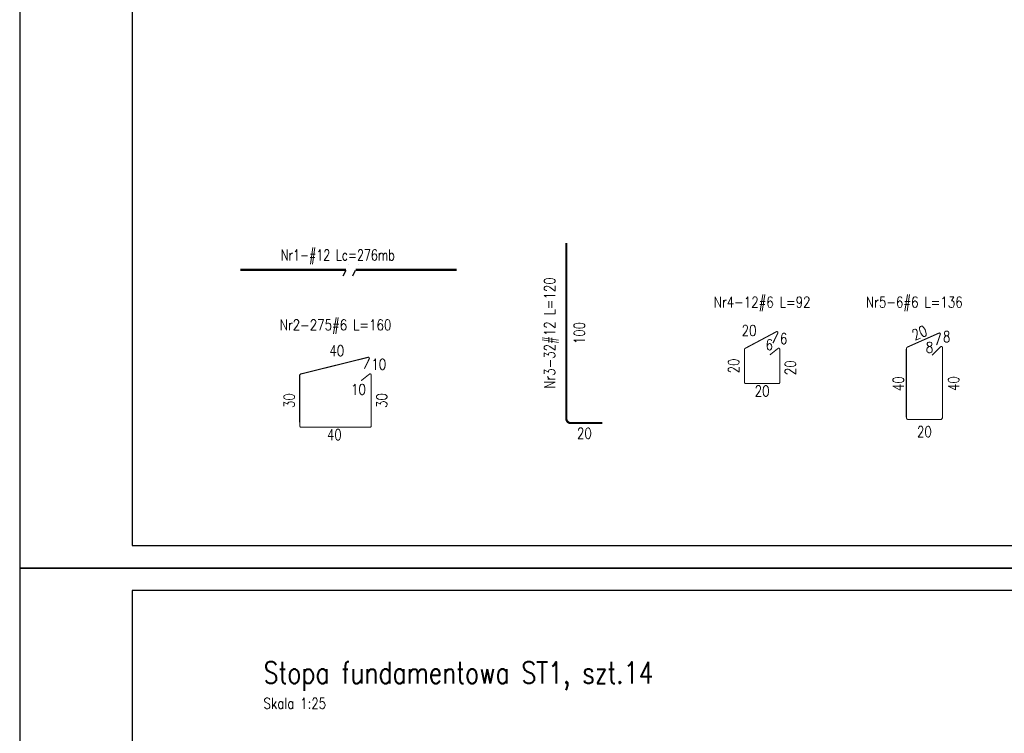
# Model space of a CAD drawing. Header units: millimetres. Extents: x 1283012 to 1317293, y -98285 to -69720.
# Tile 7 of 24: x 1285037 to 1290504, y -88562 to -84599. Entities that reach past the tile are written whole.
import ezdxf

# ---------------------------------------------------------------- set-up
doc = ezdxf.new("R2010")
doc.units = ezdxf.units.MM
doc.header["$LTSCALE"] = 250
doc.linetypes.add('PRZERYWANA', pattern=[0.282222, 0.141111, -0.141111])
for name, color, linetype in [('11 - opisy TXT2', 4, 'Continuous'), ('111 - opisy TXT3', 2, 'Continuous'), ('2 - linie odniesienia opisy', 8, 'Continuous'), ('555 - cienka przerywana 3', 1, 'PRZERYWANA'), ('77 - zbrojenie', 8, 'Continuous'), ('8 - zbrojenie', 8, 'Continuous')]:
    doc.layers.add(name, color=color, linetype=linetype)
doc.styles.add('TXT2', font='simplex.shx', dxfattribs={"width": 0.8, "height": 60})
doc.styles.add('TXT3', font='simplex.shx', dxfattribs={"width": 0.8, "height": 120})
doc.dimstyles.new('wym zbr', dxfattribs={"dimtxt": 60, "dimasz": 35, "dimexe": 37.5, "dimexo": 37.5, "dimgap": 30, "dimtad": 0, "dimdec": 0, "dimlfac": 0.1, "dimzin": 0, "dimdsep": 46, "dimtxsty": 'TXT2', "dimblk1": 'OBLIQUE', "dimblk2": 'OBLIQUE', "dimsah": 1, "dimcen": -1.5, "dimdle": 25, "dimse1": 1, "dimse2": 1, "dimsd1": 1, "dimsd2": 1, "dimclrt": 4, "dimadec": 0, "dimazin": 0, "dimtfac": 0.75, "dimtdec": 0, "dimtix": 1, "dimtmove": 2, "dimatfit": 3, "dimldrblk": 'OBLIQUE', "dimfxl": 200, "dimfxlon": 1, "dimtvp": 0.75, "dimtolj": 1, "dimtzin": 0, "dimarcsym": 0})
doc.dimstyles.new('wym_zbr', dxfattribs={"dimtxt": 60, "dimasz": 35, "dimexe": 17.5, "dimexo": 37.5, "dimgap": 1.5, "dimtad": 0, "dimdec": 0, "dimlfac": 0.1, "dimzin": 0, "dimdsep": 46, "dimtxsty": 'TXT2', "dimblk1": 'OBLIQUE', "dimblk2": 'OBLIQUE', "dimsah": 1, "dimcen": -3, "dimdle": 12.5, "dimse1": 1, "dimse2": 1, "dimsd1": 1, "dimsd2": 1, "dimclrt": 4, "dimadec": 0, "dimazin": 0, "dimtfac": 0.75, "dimtdec": 0, "dimtix": 1, "dimtmove": 2, "dimatfit": 3, "dimldrblk": 'OBLIQUE', "dimfxl": 1, "dimtvp": 0.75, "dimtolj": 1, "dimtzin": 0, "dimarcsym": 0})

# ---------------------------------------------------------------- blocks, each defined once
blk = doc.blocks.new('*D158')
at = {"layer": 'Defpoints', "color": 0, "transparency": 16777216}
for p in [(1286593.2, -86856.1), (1286988.5, -86856.1), (1286988.5, -86935.4)]:
    blk.add_point(p, dxfattribs=at)
at = {"layer": '2 - linie odniesienia opisy', "color": 4, "transparency": 16777216, "insert": (1286784.1, -86903.6), "char_height": 60, "attachment_point": 5, "style": 'TXT2'}
blk.add_mtext('\\A1;40', dxfattribs=at)
blk = doc.blocks.new('_OBLIQUE')
at = {"color": 0, "linetype": 'ByBlock'}
blk.add_line((-0.5, -0.5), (0.5, 0.5), dxfattribs=at)
blk = doc.blocks.new('*D159')
at = {"layer": 'Defpoints', "color": 0, "transparency": 16777216}
for p in [(1286593.2, -86566.8), (1286596.3, -86566.8), (1286599.2, -86862.1)]:
    blk.add_point(p, dxfattribs=at)
at = {"layer": '2 - linie odniesienia opisy', "color": 4, "transparency": 16777216, "insert": (1286533.2, -86714.4), "char_height": 60, "attachment_point": 5, "rotation": 90, "style": 'TXT2'}
blk.add_mtext('\\A1;30', dxfattribs=at)
blk = doc.blocks.new('*D160')
at = {"layer": 'Defpoints', "color": 0, "transparency": 16777216}
for p in [(1286985.5, -86566.8), (1286988.5, -86566.8), (1286982.5, -86862.1)]:
    blk.add_point(p, dxfattribs=at)
at = {"layer": '2 - linie odniesienia opisy', "color": 4, "transparency": 16777216, "insert": (1287047.4, -86714), "char_height": 60, "attachment_point": 5, "rotation": 90, "style": 'TXT2'}
blk.add_mtext('\\A1;30', dxfattribs=at)
blk = doc.blocks.new('*D161')
at = {"layer": 'Defpoints', "color": 0, "transparency": 16777216}
for p in [(1286988.5, -86493.5), (1286593.2, -86703.3), (1286988.5, -86714.1)]:
    blk.add_point(p, dxfattribs=at)
at = {"layer": '2 - linie odniesienia opisy', "color": 4, "transparency": 16777216, "insert": (1286797.9, -86437.2), "char_height": 60, "attachment_point": 5, "style": 'TXT2'}
blk.add_mtext('\\A1;40', dxfattribs=at)
blk = doc.blocks.new('*D162')
at = {"layer": 'Defpoints', "color": 0, "transparency": 16777216}
for p in [(1286988.5, -86373.9), (1286593.2, -86714.1), (1286988.5, -86714.1)]:
    blk.add_point(p, dxfattribs=at)
at = {"layer": '2 - linie odniesienia opisy', "color": 4, "transparency": 16777216, "insert": (1286790.9, -86303.9), "char_height": 60, "attachment_point": 5, "style": 'TXT2'}
blk.add_mtext('\\A1;Nr2-275#6 L=160', dxfattribs=at)
blk = doc.blocks.new('*D185')
at = {"layer": 'Defpoints', "color": 0, "transparency": 16777216}
for p in [(1289061.5, -86613.5), (1289256.8, -86613.5), (1289256.8, -86692.9)]:
    blk.add_point(p, dxfattribs=at)
at = {"layer": '2 - linie odniesienia opisy', "color": 4, "transparency": 16777216, "insert": (1289159.2, -86661), "char_height": 60, "attachment_point": 5, "style": 'TXT2'}
blk.add_mtext('\\A1;20', dxfattribs=at)
blk = doc.blocks.new('*D186')
at = {"layer": 'Defpoints', "color": 0, "transparency": 16777216}
for p in [(1289061.5, -86424.3), (1289064.6, -86424.3), (1289067.5, -86619.5)]:
    blk.add_point(p, dxfattribs=at)
at = {"layer": '2 - linie odniesienia opisy', "color": 4, "transparency": 16777216, "insert": (1289001.5, -86521.9), "char_height": 60, "attachment_point": 5, "rotation": 90, "style": 'TXT2'}
blk.add_mtext('\\A1;20', dxfattribs=at)
blk = doc.blocks.new('*D187')
at = {"layer": 'Defpoints', "color": 0, "transparency": 16777216}
for p in [(1289253.8, -86424.3), (1289256.8, -86424.3), (1289250.8, -86619.5)]:
    blk.add_point(p, dxfattribs=at)
at = {"layer": '2 - linie odniesienia opisy', "color": 4, "transparency": 16777216, "insert": (1289315.7, -86531.9), "char_height": 60, "attachment_point": 5, "rotation": 90, "style": 'TXT2'}
blk.add_mtext('\\A1;20', dxfattribs=at)
blk = doc.blocks.new('*D188')
at = {"layer": 'Defpoints', "color": 0, "transparency": 16777216}
for p in [(1289256.8, -86351), (1289061.5, -86430.3), (1289256.8, -86430.3)]:
    blk.add_point(p, dxfattribs=at)
at = {"layer": '2 - linie odniesienia opisy', "color": 4, "transparency": 16777216, "insert": (1289086.7, -86324.7), "char_height": 60, "attachment_point": 5, "style": 'TXT2'}
blk.add_mtext('\\A1;20', dxfattribs=at)
blk = doc.blocks.new('*D189')
at = {"layer": 'Defpoints', "color": 0, "transparency": 16777216}
for p in [(1289256.8, -86247.3), (1289061.5, -86429.5), (1289256.8, -86448)]:
    blk.add_point(p, dxfattribs=at)
at = {"layer": '2 - linie odniesienia opisy', "color": 4, "transparency": 16777216, "insert": (1289159.2, -86177.3), "char_height": 60, "attachment_point": 5, "style": 'TXT2'}
blk.add_mtext('\\A1;\\A1;Nr4-12#6 L=92', dxfattribs=at)
blk = doc.blocks.new('*D190')
at = {"layer": 'Defpoints', "color": 0, "transparency": 16777216}
for p in [(1288072.3, -85839.1), (1288174.7, -86839.1), (1288186.7, -86839.1)]:
    blk.add_point(p, dxfattribs=at)
at = {"layer": '8 - zbrojenie', "color": 4, "transparency": 16777216, "insert": (1288144.7, -86339.1), "char_height": 60, "attachment_point": 5, "rotation": 90, "style": 'TXT2'}
blk.add_mtext('\\A1;100', dxfattribs=at)
blk = doc.blocks.new('*D191')
at = {"layer": 'Defpoints', "color": 0, "transparency": 16777216}
for p in [(1288072.3, -86827.1), (1288272.3, -86839.1), (1288272.3, -86933.3)]:
    blk.add_point(p, dxfattribs=at)
at = {"layer": '8 - zbrojenie', "color": 4, "transparency": 16777216, "insert": (1288172.3, -86895.7), "char_height": 60, "attachment_point": 5, "style": 'TXT2'}
blk.add_mtext('\\A1;20', dxfattribs=at)
blk = doc.blocks.new('*D192')
at = {"layer": 'Defpoints', "color": 0, "transparency": 16777216}
for p in [(1288059.5, -85839.1), (1288059.5, -86839.1), (1288071.5, -86839.1)]:
    blk.add_point(p, dxfattribs=at)
at = {"layer": '8 - zbrojenie', "color": 4, "transparency": 16777216, "insert": (1287989.5, -86339.1), "char_height": 60, "attachment_point": 5, "rotation": 90, "style": 'TXT2'}
blk.add_mtext('\\A1;Nr3-32#12 L=120', dxfattribs=at)
blk = doc.blocks.new('*D193')
at = {"layer": 'Defpoints', "color": 0, "transparency": 16777216}
for p in [(1289959.9, -86717.7), (1290159.9, -86713.9), (1290159.9, -86918.6)]:
    blk.add_point(p, dxfattribs=at)
at = {"layer": '2 - linie odniesienia opisy', "color": 4, "transparency": 16777216, "insert": (1290059.9, -86887.1), "char_height": 60, "attachment_point": 5, "style": 'TXT2'}
blk.add_mtext('\\A1;20', dxfattribs=at)
blk = doc.blocks.new('*D194')
at = {"layer": 'Defpoints', "color": 0, "transparency": 16777216}
for p in [(1289961.8, -86421), (1289946.9, -86819.9), (1290064.9, -86819.9)]:
    blk.add_point(p, dxfattribs=at)
at = {"layer": '2 - linie odniesienia opisy', "color": 4, "transparency": 16777216, "insert": (1289915.4, -86620.5), "char_height": 60, "attachment_point": 5, "rotation": 90, "style": 'TXT2'}
blk.add_mtext('\\A1;40', dxfattribs=at)
blk = doc.blocks.new('*D195')
at = {"layer": 'Defpoints', "color": 0, "transparency": 16777216}
for p in [(1290159.9, -86419.9), (1290064.9, -86819.9), (1290253.7, -86819.9)]:
    blk.add_point(p, dxfattribs=at)
at = {"layer": '2 - linie odniesienia opisy', "color": 4, "transparency": 16777216, "insert": (1290222.2, -86619.9), "char_height": 60, "attachment_point": 5, "rotation": 90, "style": 'TXT2'}
blk.add_mtext('\\A1;40', dxfattribs=at)
blk = doc.blocks.new('*D196')
at = {"layer": 'Defpoints', "color": 0, "transparency": 16777216}
for p in [(1290139.6, -86326.5), (1290148.2, -86346.7), (1289959.9, -86427.4)]:
    blk.add_point(p, dxfattribs=at)
at = {"layer": '2 - linie odniesienia opisy', "color": 4, "transparency": 16777216, "insert": (1290033, -86337.9), "char_height": 60, "attachment_point": 5, "rotation": 23.2058, "style": 'TXT2'}
blk.add_mtext('\\A1;20', dxfattribs=at)

msp = doc.modelspace()

# ---------------------------------------------------------------- linework, layer by layer
at = {"layer": '111 - opisy TXT3'}
for points in [[(1285662.38, -87519.75), (1295412.38, -87519.75), (1295412.38, -80344.75), (1285662.38, -80344.75)], [(1285662.38, -98019.75), (1299762.38, -98019.75), (1299762.38, -87769.75), (1285662.38, -87769.75)]]:
    msp.add_lwpolyline(points, close=True, dxfattribs=at)
at = {"layer": '2 - linie odniesienia opisy'}
for points in [[(1285037.38, -87644.75), (1295537.38, -87644.75), (1295537.38, -80219.75), (1285037.38, -80219.75)], [(1285037.38, -98144.75), (1299887.38, -98144.75), (1299887.38, -87644.75), (1285037.38, -87644.75)]]:
    msp.add_lwpolyline(points, close=True, dxfattribs=at)
at = {"layer": '555 - cienka przerywana 3'}
for p, q in [((1286833.67, -86020.76), (1286864.57, -85956.62)), ((1286886.43, -86020.76), (1286917.33, -85956.62))]:
    msp.add_line(p, q, dxfattribs=at)
at = {"layer": '77 - zbrojenie'}
msp.add_line((1286593.24, -86834.55), (1286593.24, -86572.06), dxfattribs=at)
at = {"layer": '8 - zbrojenie'}
for points, const_width in [([(1288272.35, -86839.1), (1288096.35, -86839.1, -0.4142136), (1288072.35, -86815.1), (1288072.35, -85839.1)], 12), ([(1289201.59, -86460.99), (1289247.12, -86424.84, -0.6275635), (1289256.85, -86429.54), (1289256.85, -86613.54, -0.4142136), (1289250.85, -86619.54), (1289067.55, -86619.54, -0.414211), (1289061.55, -86613.54), (1289061.55, -86429.54, -0.2702561), (1289064.59, -86424.32), (1289237.99, -86331.85, -0.7371262), (1289246.33, -86339.71), (1289219.36, -86394.83)], 6), ([(1290159.95, -86419.87), (1290159.95, -86807.87, -0.4142136), (1290147.95, -86819.87), (1289971.95, -86819.87, -0.4142136), (1289959.95, -86807.87), (1289959.95, -86427.44, -0.2891626), (1289966.78, -86416.61), (1290141.78, -86338.87)], 6), ([(1290127.79, -86406.22), (1290148.24, -86346.72, 0.5537989), (1290141.78, -86338.87, 0.5537989)], 6), ([(1290159.95, -86419.87), (1290159.95, -86419.87, 0.6681786), (1290149.7, -86415.63), (1290102.46, -86462.87)], 6), ([(1286933.28, -86603.5), (1286978.81, -86567.36, -0.6275635), (1286988.54, -86572.06), (1286988.54, -86856.06, -0.4142136), (1286982.54, -86862.06), (1286599.24, -86862.06, -0.414211), (1286593.24, -86856.06), (1286593.24, -86572.06, -0.2702561), (1286596.29, -86566.84), (1286969.68, -86474.37, -0.7371262), (1286978.02, -86482.23), (1286951.06, -86537.34)], 6)]:
    msp.add_lwpolyline(points, format="xyb", dxfattribs=dict(at, const_width=const_width))
at = {"layer": '8 - zbrojenie', "const_width": 12}
for points in [[(1286262.55, -85988.01), (1286849.45, -85988.01)], [(1286902.21, -85988.01), (1287462.55, -85988.01)]]:
    msp.add_lwpolyline(points, dxfattribs=at)

# ---------------------------------------------------------------- texts
at = {"layer": '11 - opisy TXT2'}
for s, style, width, p in [('Nr1-#12 Lc=276mb', 'TXT3', 0.75, (1286487.53, -85935.79)), ('Nr5-6#6 L=136', 'TXT2', 0.8, (1289735.44, -86197.29)), ('6', 'TXT2', 0.8, (1289258.09, -86400.27)), ('8', 'TXT2', 0.8, (1290162.99, -86389.46)), ('6', 'TXT2', 0.8, (1289178.84, -86434.23)), ('8', 'TXT2', 0.8, (1290068.07, -86448.97)), ('10', 'TXT2', 0.8, (1286989.79, -86542.78)), ('10', 'TXT2', 0.8, (1286876.97, -86682.13))]:
    msp.add_text(s, height=60, dxfattribs=dict(at, style=style, width=width)).set_placement(p)
at = {"layer": '111 - opisy TXT3', "insert": (1286391, -88165.78), "char_height": 120, "attachment_point": 1, "style": 'TXT2'}
msp.add_mtext_dynamic_manual_height_columns('Stopa fundamentowa ST1, szt.14\\P{\\A1;\\H0.5x;\\C4;Skala 1:25}', width=2518.0907, gutter_width=700, heights=[0], dxfattribs=at)

# ---------------------------------------------------------------- dimensions: what is measured, and where the dimension line sits
at = {"layer": '2 - linie odniesienia opisy'}
for base, p1, p2, text, override, picture, middle in [((1289256.85, -86247.27), (1289061.55, -86429.54), (1289256.85, -86448.01), '\\A1;Nr4-12#6 L=92', {"dimtad": 0, "dimjust": 0, "dimtxsty": 'TXT2', "dimtmove": 2, "dimtolj": 1}, '*D189', (1289159.2, -86177.27)), ((1286988.54, -86373.93), (1286593.24, -86714.06), (1286988.54, -86714.06), 'Nr2-275#6 L=160', {"dimtxsty": 'TXT2', "dimtolj": 1}, '*D162', (1286790.89, -86303.93))]:
    dim = msp.add_linear_dim(base=base, p1=p1, p2=p2, text=text, dimstyle='wym zbr', override=override, dxfattribs=at)
    dim.commit()
    dim.dimension.update_dxf_attribs({"geometry": picture, "text_midpoint": middle})
for base, p1, p2, picture, middle in [((1289256.85, -86351.02), (1289061.55, -86430.33), (1289256.85, -86430.33), '*D188', (1289086.71, -86324.7)), ((1286988.54, -86493.53), (1286593.24, -86703.31), (1286988.54, -86714.06), '*D161', (1286797.9, -86437.22)), ((1289256.85, -86692.85), (1289061.55, -86613.54), (1289256.85, -86613.54), '*D185', (1289159.2, -86661.04)), ((1286988.54, -86935.37), (1286593.24, -86856.06), (1286988.54, -86856.06), '*D158', (1286784.06, -86903.55))]:
    dim = msp.add_linear_dim(base=base, p1=p1, p2=p2, dimstyle='wym zbr', dxfattribs=at)
    dim.commit()
    dim.dimension.update_dxf_attribs({"geometry": picture, "text_midpoint": middle, "dimtype": 160})
dim = msp.add_aligned_dim(p1=(1289959.95, -86427.44), p2=(1290148.24, -86346.72), distance=22, dimstyle='wym_zbr', override={"dimtxsty": 'TXT2', "dimldrblk": 'OBLIQUE'}, dxfattribs=at)
dim.commit()
dim.dimension.update_dxf_attribs({"geometry": '*D196', "text_midpoint": (1290033.01, -86337.91)})
for base, p1, p2, dimstyle, picture, middle in [((1289946.9, -86819.87), (1289961.8, -86421.04), (1290064.95, -86819.87), 'wym_zbr', '*D194', (1289915.4, -86620.45)), ((1290253.66, -86819.87), (1290159.95, -86419.87), (1290064.95, -86819.87), 'wym_zbr', '*D195', (1290222.16, -86619.87)), ((1289061.55, -86424.32), (1289067.55, -86619.54), (1289064.59, -86424.32), 'wym zbr', '*D186', (1289001.55, -86521.93)), ((1286593.24, -86566.84), (1286599.24, -86862.06), (1286596.29, -86566.84), 'wym zbr', '*D159', (1286533.24, -86714.45))]:
    dim = msp.add_linear_dim(base=base, p1=p1, p2=p2, angle=90, dimstyle=dimstyle, dxfattribs=at)
    dim.commit()
    dim.dimension.update_dxf_attribs({"geometry": picture, "text_midpoint": middle})
for base, p1, p2, picture, middle in [((1289256.85, -86424.32), (1289250.85, -86619.54), (1289253.8, -86424.32), '*D187', (1289315.69, -86531.93)), ((1286988.54, -86566.84), (1286982.54, -86862.06), (1286985.5, -86566.84), '*D160', (1287047.38, -86713.97))]:
    dim = msp.add_linear_dim(base=base, p1=p1, p2=p2, angle=90, dimstyle='wym zbr', dxfattribs=at)
    dim.commit()
    dim.dimension.update_dxf_attribs({"geometry": picture, "text_midpoint": middle, "dimtype": 160})
dim = msp.add_linear_dim(base=(1290159.95, -86918.6), p1=(1289959.95, -86717.66), p2=(1290159.95, -86713.87), dimstyle='wym_zbr', dxfattribs=at)
dim.commit()
dim.dimension.update_dxf_attribs({"geometry": '*D193', "text_midpoint": (1290059.95, -86887.1)})
at = {"layer": '8 - zbrojenie'}
dim = msp.add_linear_dim(base=(1288059.55, -86839.1), p1=(1288059.55, -85839.1), p2=(1288071.55, -86839.1), angle=90, text='Nr3-32#12 L=120', dimstyle='wym zbr', override={"dimtxsty": 'TXT2', "dimtolj": 1}, dxfattribs=at)
dim.commit()
dim.dimension.update_dxf_attribs({"geometry": '*D192', "text_midpoint": (1287989.55, -86339.1)})
dim = msp.add_linear_dim(base=(1288174.74, -86839.1), p1=(1288072.35, -85839.1), p2=(1288186.74, -86839.1), angle=90, dimstyle='wym zbr', override={"dimtad": 0, "dimjust": 0, "dimtmove": 2}, dxfattribs=at)
dim.commit()
dim.dimension.update_dxf_attribs({"geometry": '*D190', "text_midpoint": (1288144.74, -86339.1), "dimtype": 160})
dim = msp.add_linear_dim(base=(1288272.35, -86933.35), p1=(1288072.35, -86827.1), p2=(1288272.35, -86839.1), dimstyle='wym zbr', dxfattribs=at)
dim.commit()
dim.dimension.update_dxf_attribs({"geometry": '*D191', "text_midpoint": (1288172.35, -86895.73), "dimtype": 160})

doc.saveas('drawing.dxf')
